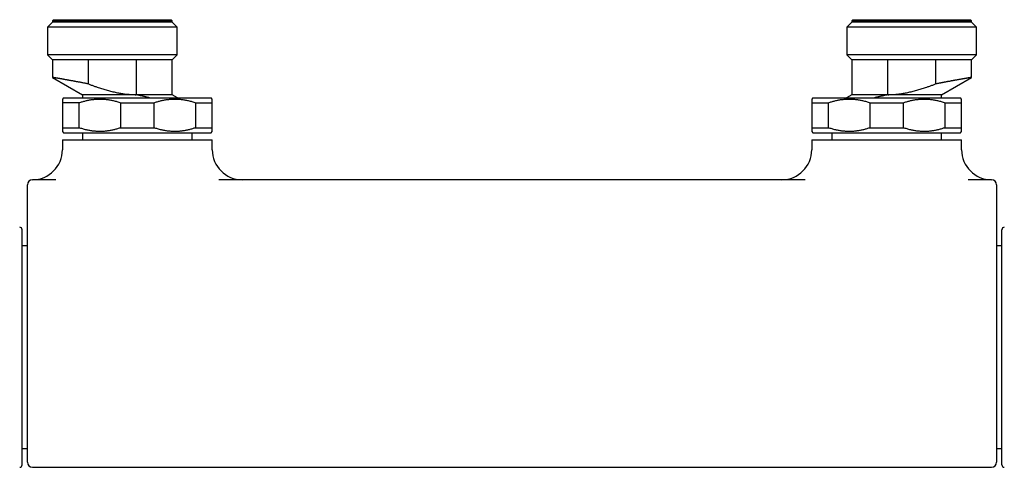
# Model space of a CAD drawing. Header units: millimetres. Extents: x 8 to 699, y 12 to 369.
# Tile 2 of 6: x 216 to 413, y 135 to 225. Entities that reach past the tile are written whole.
import ezdxf

# ---------------------------------------------------------------- set-up
doc = ezdxf.new("R2010")
doc.units = ezdxf.units.MM

msp = doc.modelspace()

# ---------------------------------------------------------------- linework, layer by layer
at = {"color": 7, "linetype": 'Continuous', "lineweight": 30}
for p, q in [((222.7, 224.94), (222.5, 224.74)), ((222.5, 224.74), (222.5, 224.44)), ((246.5, 224.74), (222.5, 224.74)), ((222.7, 224.94), (246.3, 224.94)), ((246.5, 224.74), (246.3, 224.94)), ((246.5, 224.44), (246.5, 224.74)), ((382.7, 224.94), (382.5, 224.74)), ((382.5, 224.74), (382.5, 224.44)), ((394.5, 224.74), (382.5, 224.74)), ((382.7, 224.94), (394.5, 224.94)), ((394.5, 224.94), (406.3, 224.94)), ((406.5, 224.74), (394.5, 224.74)), ((406.5, 224.74), (406.3, 224.94)), ((406.5, 224.44), (406.5, 224.74)), ((222.5, 224.44), (221.5, 223.44)), ((221.5, 223.44), (221.5, 217.94)), ((247.5, 223.44), (221.5, 223.44)), ((246.5, 224.44), (222.5, 224.44)), ((247.5, 223.44), (246.5, 224.44)), ((247.5, 217.94), (247.5, 223.44)), ((382.5, 224.44), (381.5, 223.44)), ((381.5, 223.44), (381.5, 217.94)), ((394.5, 223.44), (381.5, 223.44)), ((394.5, 224.44), (382.5, 224.44)), ((406.5, 224.44), (394.5, 224.44)), ((407.5, 223.44), (394.5, 223.44)), ((407.5, 223.44), (406.5, 224.44)), ((407.5, 217.94), (407.5, 223.44)), ((221.5, 217.94), (222.5, 216.94)), ((247.5, 217.94), (221.5, 217.94)), ((222.5, 216.94), (222.5, 213.41)), ((229.7, 216.94), (222.5, 216.94)), ((239.3, 216.94), (229.7, 216.94)), ((229.7, 212.1), (229.7, 216.94)), ((246.5, 216.94), (239.3, 216.94)), ((239.3, 216.94), (239.3, 209.94)), ((246.5, 216.94), (247.5, 217.94)), ((246.5, 209.94), (246.5, 216.94)), ((381.5, 217.94), (382.5, 216.94)), ((394.5, 217.94), (381.5, 217.94)), ((382.5, 216.94), (382.5, 209.94)), ((389.7, 216.94), (382.5, 216.94)), ((399.3, 216.94), (389.7, 216.94)), ((389.7, 209.94), (389.7, 216.94)), ((407.5, 217.94), (394.5, 217.94)), ((406.5, 216.94), (399.3, 216.94)), ((399.3, 216.94), (399.3, 212.1)), ((406.5, 216.94), (407.5, 217.94)), ((406.5, 213.41), (406.5, 216.94)), ((222.5, 213.41), (228.5, 209.94)), ((400.5, 209.94), (406.5, 213.41)), ((224.75, 209.33), (224.5, 209.08)), ((224.75, 209.33), (254.25, 209.33)), ((228.5, 209.94), (228.5, 209.33)), ((239.3, 209.94), (228.5, 209.94)), ((239.3, 209.94), (239.3, 209.94)), ((246.5, 209.94), (239.3, 209.94)), ((247.56, 209.33), (246.5, 209.94)), ((254.5, 209.08), (254.25, 209.33)), ((374.75, 209.33), (374.5, 209.08)), ((374.75, 209.33), (404.25, 209.33)), ((382.5, 209.94), (381.44, 209.33)), ((389.7, 209.94), (382.5, 209.94)), ((400.5, 209.94), (389.7, 209.94)), ((389.7, 209.94), (389.7, 209.94)), ((400.5, 209.33), (400.5, 209.94)), ((404.5, 209.08), (404.25, 209.33)), ((227.84, 208.33), (224.5, 208.33)), ((224.5, 208.33), (224.5, 203.33)), ((227.84, 203.33), (227.84, 208.33)), ((236.16, 208.33), (242.84, 208.33)), ((236.16, 208.33), (236.16, 203.33)), ((242.84, 203.33), (242.84, 208.33)), ((251.16, 208.33), (254.5, 208.33)), ((251.16, 208.33), (251.16, 203.33)), ((254.5, 203.33), (254.5, 208.33)), ((374.5, 208.33), (377.84, 208.33)), ((374.5, 208.33), (374.5, 203.33)), ((377.84, 203.33), (377.84, 208.33)), ((386.16, 208.33), (386.16, 203.33)), ((386.16, 208.33), (392.84, 208.33)), ((392.84, 203.33), (392.84, 208.33)), ((401.16, 208.33), (404.5, 208.33)), ((401.16, 208.33), (401.16, 203.33)), ((404.5, 203.33), (404.5, 208.33)), ((224.5, 203.33), (227.84, 203.33)), ((236.16, 203.33), (242.84, 203.33)), ((251.16, 203.33), (254.5, 203.33)), ((374.5, 203.33), (377.84, 203.33)), ((386.16, 203.33), (392.84, 203.33)), ((401.16, 203.33), (404.5, 203.33)), ((224.5, 202.58), (224.75, 202.33)), ((224.75, 202.33), (254.25, 202.33)), ((228.5, 202.33), (228.5, 200.94)), ((250.5, 200.94), (250.5, 202.33)), ((254.25, 202.33), (254.5, 202.58)), ((374.5, 202.58), (374.75, 202.33)), ((374.75, 202.33), (404.25, 202.33)), ((378.5, 202.33), (378.5, 200.94)), ((400.5, 200.94), (400.5, 202.33)), ((404.25, 202.33), (404.5, 202.58)), ((224.5, 200.94), (224.5, 198.94)), ((224.5, 200.94), (254.5, 200.94)), ((254.5, 198.94), (254.5, 200.94)), ((374.5, 200.94), (374.5, 198.94)), ((374.5, 200.94), (404.5, 200.94)), ((404.5, 198.94), (404.5, 200.94)), ((223.19, 192.94), (218.5, 192.94)), ((373.19, 192.94), (255.81, 192.94)), ((410.5, 192.94), (405.81, 192.94)), ((216.45, 135.94), (216.45, 182.94)), ((412.55, 159.44), (412.55, 182.94)), ((217.5, 179.71), (216.45, 179.71)), ((412.55, 179.71), (411.5, 179.71)), ((412.55, 135.94), (412.55, 159.44)), ((216.45, 139.18), (217.5, 139.18)), ((411.5, 139.18), (412.55, 139.18)), ((218.5, 135.43), (410.5, 135.43))]:
    msp.add_line(p, q, dxfattribs=at)
for centre, radius, start, end in [((218.5, 198.94), 6, 270, 0), ((260.5, 198.94), 6, 180, 270), ((368.5, 198.94), 6, 270, 0), ((410.5, 198.94), 6, 180, 270), ((218.5, 191.94), 1, 90, 180), ((410.5, 191.94), 1, 0, 90), ((215.95, 182.94), 0.5, 0, 89.75), ((413.05, 182.94), 0.5, 90.25, 180), ((218.5, 136.43), 1, 180.0002, 269.9988), ((410.5, 136.43), 1, 270.0004, 359.9997), ((215.95, 135.94), 0.5, 270.25, 0), ((413.05, 135.94), 0.5, 180, 269.75)]:
    msp.add_arc(centre, radius, start, end, dxfattribs=at)
for points, knots in [([(229.7, 212.1), (229.62, 212.11), (229.46, 212.14), (229.19, 212.2), (228.91, 212.25), (228.61, 212.31), (228.32, 212.36), (228.03, 212.42), (227.75, 212.47), (227.47, 212.52), (227.22, 212.57), (226.99, 212.61), (226.79, 212.65), (226.59, 212.69), (226.37, 212.73), (226.14, 212.77), (225.89, 212.81), (225.65, 212.86), (225.43, 212.9), (225.22, 212.93), (225.01, 212.97), (224.81, 213.01), (224.61, 213.04), (224.44, 213.07), (224.29, 213.1), (224.16, 213.12), (224.03, 213.14), (223.89, 213.17), (223.74, 213.19), (223.59, 213.22), (223.46, 213.24), (223.34, 213.26), (223.24, 213.28), (223.16, 213.29), (223.08, 213.31), (223, 213.32), (222.91, 213.34), (222.84, 213.35), (222.78, 213.36), (222.72, 213.37), (222.68, 213.38), (222.63, 213.38), (222.59, 213.39), (222.55, 213.4), (222.52, 213.4), (222.51, 213.41), (222.5, 213.41), (222.5, 213.41), (222.5, 213.41)], [0, 0, 0, 0, 0.019763, 0.039536, 0.06394, 0.088363, 0.112844, 0.137344, 0.16198, 0.186423, 0.210885, 0.229789, 0.248692, 0.267632, 0.286571, 0.312359, 0.338171, 0.362137, 0.386122, 0.410164, 0.434224, 0.458418, 0.482423, 0.506446, 0.525008, 0.543569, 0.562166, 0.580763, 0.606082, 0.631424, 0.655028, 0.678649, 0.696433, 0.714218, 0.732033, 0.749848, 0.773489, 0.797148, 0.815423, 0.833697, 0.852006, 0.870315, 0.895236, 0.920179, 0.94356, 0.966959, 0.984575, 1, 1, 1, 1]), ([(406.5, 213.41), (406.5, 213.41), (406.5, 213.41), (406.5, 213.41), (406.49, 213.4), (406.47, 213.4), (406.45, 213.4), (406.42, 213.39), (406.38, 213.39), (406.34, 213.38), (406.3, 213.37), (406.23, 213.36), (406.16, 213.35), (406.07, 213.33), (405.99, 213.32), (405.91, 213.31), (405.83, 213.29), (405.75, 213.28), (405.65, 213.26), (405.54, 213.24), (405.41, 213.22), (405.3, 213.2), (405.18, 213.18), (405.07, 213.16), (404.93, 213.14), (404.77, 213.11), (404.59, 213.08), (404.41, 213.04), (404.24, 213.01), (404.07, 212.99), (403.92, 212.96), (403.77, 212.93), (403.59, 212.9), (403.4, 212.86), (403.19, 212.83), (403, 212.79), (402.82, 212.76), (402.63, 212.73), (402.42, 212.69), (402.19, 212.64), (401.96, 212.6), (401.77, 212.57), (401.62, 212.54), (401.46, 212.51), (401.31, 212.48), (401.15, 212.45), (400.99, 212.42), (400.83, 212.39), (400.67, 212.36), (400.5, 212.33), (400.33, 212.3), (400.16, 212.26), (399.99, 212.23), (399.82, 212.2), (399.65, 212.16), (399.47, 212.13), (399.35, 212.11), (399.3, 212.1)], [0, 0, 0, 0, 0.00219, 0.019836, 0.037482, 0.060899, 0.084334, 0.102429, 0.120523, 0.138651, 0.156778, 0.181447, 0.206136, 0.229466, 0.252813, 0.27039, 0.287966, 0.305572, 0.323179, 0.346545, 0.369928, 0.387975, 0.406022, 0.424102, 0.442182, 0.466778, 0.491395, 0.514849, 0.538321, 0.55599, 0.57366, 0.591359, 0.609059, 0.632548, 0.656055, 0.674192, 0.692329, 0.710498, 0.728666, 0.753378, 0.77811, 0.791831, 0.805552, 0.819287, 0.833021, 0.846797, 0.860573, 0.874363, 0.888153, 0.902098, 0.916044, 0.930003, 0.943962, 0.957965, 0.971967, 0.985983, 1, 1, 1, 1]), ([(229.7, 212.1), (229.9, 212.02), (230.29, 211.87), (230.87, 211.66), (231.42, 211.47), (231.91, 211.31), (232.35, 211.16), (232.8, 211.03), (233.25, 210.89), (233.71, 210.77), (234.16, 210.65), (234.62, 210.54), (235.07, 210.44), (235.5, 210.35), (235.91, 210.27), (236.33, 210.2), (236.75, 210.14), (237.17, 210.08), (237.59, 210.04), (238.02, 210), (238.44, 209.97), (238.87, 209.95), (239.15, 209.95), (239.3, 209.94)], [0, 0, 0, 0, 0.063168, 0.126339, 0.189506, 0.236932, 0.284357, 0.3317, 0.379043, 0.42684, 0.474643, 0.522444, 0.570239, 0.612998, 0.655767, 0.69854, 0.741306, 0.784062, 0.82724, 0.870434, 0.913632, 0.956823, 1, 1, 1, 1]), ([(389.7, 209.94), (389.84, 209.95), (390.13, 209.95), (390.55, 209.97), (390.97, 210), (391.39, 210.03), (391.81, 210.08), (392.23, 210.13), (392.66, 210.2), (393.08, 210.27), (393.5, 210.35), (393.93, 210.44), (394.37, 210.54), (394.83, 210.65), (395.28, 210.76), (395.73, 210.89), (396.18, 211.02), (396.63, 211.16), (397.07, 211.3), (397.57, 211.47), (398.11, 211.66), (398.71, 211.87), (399.1, 212.02), (399.3, 212.1)], [0, 0, 0, 0, 0.042738, 0.08549, 0.128248, 0.171002, 0.213741, 0.256936, 0.300142, 0.343354, 0.386563, 0.429761, 0.477084, 0.524413, 0.571743, 0.619068, 0.666509, 0.71395, 0.761134, 0.808318, 0.872211, 0.936106, 1, 1, 1, 1]), ([(224.5, 209.08), (224.5, 209.08), (224.5, 209.08), (224.5, 209.08), (224.5, 209.07), (224.5, 209.05), (224.5, 209.03), (224.5, 209.01), (224.5, 208.98), (224.5, 208.95), (224.5, 208.92), (224.5, 208.88), (224.5, 208.84), (224.5, 208.8), (224.5, 208.74), (224.5, 208.67), (224.5, 208.59), (224.5, 208.51), (224.5, 208.42), (224.5, 208.36), (224.5, 208.33)], [0, 0, 0, 0, 0.029796, 0.087779, 0.145762, 0.203826, 0.261891, 0.310781, 0.359671, 0.408606, 0.457542, 0.507255, 0.556969, 0.606725, 0.656482, 0.736858, 0.802603, 0.868369, 0.934175, 1, 1, 1, 1]), ([(227.84, 208.33), (227.95, 208.37), (228.16, 208.44), (228.48, 208.54), (228.81, 208.64), (229.13, 208.72), (229.46, 208.8), (229.79, 208.87), (230.12, 208.93), (230.45, 208.98), (230.79, 209.02), (231.13, 209.05), (231.48, 209.07), (231.83, 209.08), (232.18, 209.08), (232.54, 209.07), (232.9, 209.05), (233.27, 209.01), (233.63, 208.97), (233.99, 208.91), (234.34, 208.84), (234.7, 208.76), (235.06, 208.67), (235.43, 208.57), (235.8, 208.46), (236.04, 208.37), (236.16, 208.33)], [0, 0, 0, 0, 0.039438, 0.078884, 0.118329, 0.157766, 0.19739, 0.237015, 0.276298, 0.315581, 0.356348, 0.397129, 0.43791, 0.478676, 0.521454, 0.564249, 0.607044, 0.649823, 0.692933, 0.736044, 0.778489, 0.820935, 0.865693, 0.910465, 0.955239, 1, 1, 1, 1]), ([(241.95, 209.33), (241.9, 209.34), (241.73, 209.38), (241.48, 209.44), (241.19, 209.5), (240.92, 209.56), (240.65, 209.62), (240.38, 209.69), (240.11, 209.75), (239.84, 209.81), (239.57, 209.88), (239.39, 209.92), (239.3, 209.94)], [0, 0, 0, 0, 0.055623, 0.189678, 0.29047, 0.39132, 0.492493, 0.593665, 0.695072, 0.796479, 0.89821, 1, 1, 1, 1]), ([(242.84, 208.33), (242.95, 208.37), (243.16, 208.44), (243.48, 208.54), (243.81, 208.64), (244.13, 208.72), (244.46, 208.8), (244.79, 208.87), (245.12, 208.93), (245.45, 208.98), (245.79, 209.02), (246.13, 209.05), (246.48, 209.07), (246.83, 209.08), (247.18, 209.08), (247.54, 209.07), (247.9, 209.05), (248.27, 209.01), (248.63, 208.97), (248.99, 208.91), (249.34, 208.84), (249.7, 208.76), (250.06, 208.67), (250.43, 208.57), (250.8, 208.46), (251.04, 208.37), (251.16, 208.33)], [0, 0, 0, 0, 0.039438, 0.078884, 0.118329, 0.157766, 0.19739, 0.237015, 0.276298, 0.315581, 0.356348, 0.397129, 0.43791, 0.478676, 0.521454, 0.564249, 0.607044, 0.649823, 0.692933, 0.736044, 0.778489, 0.820935, 0.865693, 0.910465, 0.955239, 1, 1, 1, 1]), ([(254.5, 208.33), (254.5, 208.36), (254.5, 208.42), (254.5, 208.51), (254.5, 208.59), (254.5, 208.67), (254.5, 208.75), (254.5, 208.82), (254.5, 208.88), (254.5, 208.94), (254.5, 208.99), (254.5, 209.03), (254.5, 209.05), (254.5, 209.07), (254.5, 209.08), (254.5, 209.08), (254.5, 209.08), (254.5, 209.08)], [0, 0, 0, 0, 0.065739, 0.131514, 0.197309, 0.263144, 0.340283, 0.417459, 0.494751, 0.572086, 0.649713, 0.726944, 0.804221, 0.863409, 0.922596, 0.981871, 1, 1, 1, 1]), ([(374.5, 209.08), (374.5, 209.08), (374.5, 209.08), (374.5, 209.07), (374.5, 209.05), (374.5, 209.03), (374.5, 209.01), (374.5, 208.99), (374.5, 208.96), (374.5, 208.93), (374.5, 208.89), (374.5, 208.85), (374.5, 208.81), (374.5, 208.76), (374.5, 208.71), (374.5, 208.65), (374.5, 208.6), (374.5, 208.53), (374.5, 208.47), (374.5, 208.4), (374.5, 208.36), (374.5, 208.33)], [0, 0, 0, 0, 0.0411451, 0.1213542, 0.2016175, 0.2510521, 0.3004868, 0.3499699, 0.3994531, 0.4490776, 0.4987022, 0.5483715, 0.5980408, 0.64819, 0.6983393, 0.7485288, 0.7987185, 0.8490216, 0.8993249, 0.9496624, 1, 1, 1, 1]), ([(377.84, 208.33), (377.95, 208.37), (378.16, 208.44), (378.48, 208.54), (378.81, 208.64), (379.13, 208.72), (379.46, 208.8), (379.79, 208.87), (380.12, 208.93), (380.45, 208.98), (380.79, 209.02), (381.13, 209.05), (381.48, 209.07), (381.83, 209.08), (382.18, 209.08), (382.54, 209.07), (382.9, 209.05), (383.27, 209.01), (383.63, 208.97), (383.99, 208.91), (384.34, 208.84), (384.7, 208.76), (385.06, 208.67), (385.43, 208.57), (385.8, 208.46), (386.04, 208.37), (386.16, 208.33)], [0, 0, 0, 0, 0.039438, 0.078884, 0.118329, 0.157766, 0.19739, 0.237015, 0.276298, 0.315581, 0.356348, 0.397129, 0.43791, 0.478676, 0.521454, 0.564249, 0.607044, 0.649823, 0.692933, 0.736044, 0.778489, 0.820935, 0.865693, 0.910465, 0.955239, 1, 1, 1, 1]), ([(389.7, 209.94), (389.62, 209.92), (389.45, 209.88), (389.21, 209.83), (388.96, 209.77), (388.72, 209.71), (388.47, 209.65), (388.21, 209.59), (387.93, 209.53), (387.63, 209.46), (387.34, 209.4), (387.15, 209.35), (387.05, 209.33)], [0, 0, 0, 0, 0.09216, 0.18433, 0.27649, 0.369048, 0.461616, 0.554174, 0.666047, 0.77792, 0.890113, 1, 1, 1, 1]), ([(392.84, 208.33), (392.95, 208.37), (393.16, 208.44), (393.48, 208.54), (393.81, 208.64), (394.13, 208.72), (394.46, 208.8), (394.79, 208.87), (395.12, 208.93), (395.45, 208.98), (395.79, 209.02), (396.13, 209.05), (396.48, 209.07), (396.83, 209.08), (397.18, 209.08), (397.54, 209.07), (397.9, 209.05), (398.27, 209.01), (398.63, 208.97), (398.99, 208.91), (399.34, 208.84), (399.7, 208.76), (400.06, 208.67), (400.43, 208.57), (400.8, 208.46), (401.04, 208.37), (401.16, 208.33)], [0, 0, 0, 0, 0.039438, 0.078884, 0.118329, 0.157766, 0.19739, 0.237015, 0.276298, 0.315581, 0.356348, 0.397129, 0.43791, 0.478676, 0.521454, 0.564249, 0.607044, 0.649823, 0.692933, 0.736044, 0.778489, 0.820935, 0.865693, 0.910465, 0.955239, 1, 1, 1, 1]), ([(404.5, 208.33), (404.5, 208.36), (404.5, 208.4), (404.5, 208.47), (404.5, 208.53), (404.5, 208.59), (404.5, 208.65), (404.5, 208.7), (404.5, 208.75), (404.5, 208.8), (404.5, 208.84), (404.5, 208.89), (404.5, 208.92), (404.5, 208.96), (404.5, 208.99), (404.5, 209.01), (404.5, 209.03), (404.5, 209.05), (404.5, 209.07), (404.5, 209.08), (404.5, 209.08), (404.5, 209.08)], [0, 0, 0, 0, 0.049487, 0.098981, 0.148538, 0.198095, 0.247687, 0.297279, 0.347142, 0.397005, 0.44691, 0.496815, 0.547012, 0.597208, 0.647453, 0.697697, 0.748034, 0.798383, 0.87544, 0.952594, 1, 1, 1, 1]), ([(224.5, 203.33), (224.5, 203.3), (224.5, 203.24), (224.5, 203.15), (224.5, 203.07), (224.5, 202.99), (224.5, 202.92), (224.5, 202.84), (224.5, 202.78), (224.5, 202.72), (224.5, 202.68), (224.5, 202.64), (224.5, 202.61), (224.5, 202.6), (224.5, 202.59), (224.5, 202.58), (224.5, 202.58), (224.5, 202.58)], [0, 0, 0, 0, 0.065739, 0.131514, 0.197309, 0.263144, 0.340283, 0.417459, 0.494751, 0.572086, 0.649713, 0.726944, 0.804221, 0.863409, 0.922596, 0.981871, 1, 1, 1, 1]), ([(236.16, 203.33), (236.05, 203.3), (235.84, 203.22), (235.52, 203.12), (235.19, 203.03), (234.87, 202.94), (234.54, 202.87), (234.21, 202.8), (233.88, 202.74), (233.55, 202.69), (233.21, 202.65), (232.87, 202.61), (232.52, 202.59), (232.17, 202.58), (231.82, 202.58), (231.46, 202.59), (231.1, 202.62), (230.73, 202.65), (230.37, 202.7), (230.01, 202.75), (229.66, 202.82), (229.3, 202.9), (228.94, 202.99), (228.57, 203.1), (228.2, 203.21), (227.96, 203.29), (227.84, 203.33)], [0, 0, 0, 0, 0.039438, 0.078884, 0.118329, 0.157766, 0.19739, 0.237015, 0.276298, 0.315581, 0.356348, 0.397129, 0.43791, 0.478676, 0.521454, 0.564249, 0.607044, 0.649823, 0.692933, 0.736044, 0.778489, 0.820935, 0.865693, 0.910465, 0.955239, 1, 1, 1, 1]), ([(251.16, 203.33), (251.05, 203.3), (250.84, 203.22), (250.52, 203.12), (250.19, 203.03), (249.87, 202.94), (249.54, 202.87), (249.21, 202.8), (248.88, 202.74), (248.55, 202.69), (248.21, 202.65), (247.87, 202.61), (247.52, 202.59), (247.17, 202.58), (246.82, 202.58), (246.46, 202.59), (246.1, 202.62), (245.73, 202.65), (245.37, 202.7), (245.01, 202.75), (244.66, 202.82), (244.3, 202.9), (243.94, 202.99), (243.57, 203.1), (243.2, 203.21), (242.96, 203.29), (242.84, 203.33)], [0, 0, 0, 0, 0.039438, 0.078884, 0.118329, 0.157766, 0.19739, 0.237015, 0.276298, 0.315581, 0.356348, 0.397129, 0.43791, 0.478676, 0.521454, 0.564249, 0.607044, 0.649823, 0.692933, 0.736044, 0.778489, 0.820935, 0.865693, 0.910465, 0.955239, 1, 1, 1, 1]), ([(254.5, 202.58), (254.5, 202.58), (254.5, 202.58), (254.5, 202.59), (254.5, 202.6), (254.5, 202.61), (254.5, 202.63), (254.5, 202.66), (254.5, 202.68), (254.5, 202.71), (254.5, 202.75), (254.5, 202.78), (254.5, 202.82), (254.5, 202.87), (254.5, 202.93), (254.5, 202.99), (254.5, 203.07), (254.5, 203.15), (254.5, 203.24), (254.5, 203.3), (254.5, 203.33)], [0, 0, 0, 0, 0.029796, 0.087779, 0.145762, 0.203826, 0.261891, 0.310781, 0.359671, 0.408606, 0.457542, 0.507255, 0.556969, 0.606725, 0.656482, 0.736858, 0.802603, 0.868369, 0.934175, 1, 1, 1, 1]), ([(374.5, 203.33), (374.5, 203.31), (374.5, 203.26), (374.5, 203.2), (374.5, 203.13), (374.5, 203.07), (374.5, 203.02), (374.5, 202.96), (374.5, 202.91), (374.5, 202.86), (374.5, 202.82), (374.5, 202.78), (374.5, 202.74), (374.5, 202.71), (374.5, 202.68), (374.5, 202.65), (374.5, 202.63), (374.5, 202.61), (374.5, 202.59), (374.5, 202.58), (374.5, 202.58), (374.5, 202.58)], [0, 0, 0, 0, 0.049487, 0.098981, 0.148538, 0.198095, 0.247687, 0.297279, 0.347142, 0.397005, 0.44691, 0.496815, 0.547012, 0.597208, 0.647453, 0.697697, 0.748034, 0.798383, 0.87544, 0.952594, 1, 1, 1, 1]), ([(386.16, 203.33), (386.05, 203.3), (385.84, 203.22), (385.52, 203.12), (385.19, 203.03), (384.87, 202.94), (384.54, 202.87), (384.21, 202.8), (383.88, 202.74), (383.55, 202.69), (383.21, 202.65), (382.87, 202.61), (382.52, 202.59), (382.17, 202.58), (381.82, 202.58), (381.46, 202.59), (381.1, 202.62), (380.73, 202.65), (380.37, 202.7), (380.01, 202.75), (379.66, 202.82), (379.3, 202.9), (378.94, 202.99), (378.57, 203.1), (378.2, 203.21), (377.96, 203.29), (377.84, 203.33)], [0, 0, 0, 0, 0.0394379, 0.0788842, 0.1183294, 0.1577658, 0.1973904, 0.2370148, 0.2762981, 0.3155813, 0.3563484, 0.3971294, 0.4379098, 0.4786762, 0.5214545, 0.5642491, 0.6070442, 0.649823, 0.6929333, 0.7360439, 0.7784893, 0.8209349, 0.8656935, 0.9104653, 0.9552389, 1, 1, 1, 1]), ([(401.16, 203.33), (401.05, 203.3), (400.84, 203.22), (400.52, 203.12), (400.19, 203.03), (399.87, 202.94), (399.54, 202.87), (399.21, 202.8), (398.88, 202.74), (398.55, 202.69), (398.21, 202.65), (397.87, 202.61), (397.52, 202.59), (397.17, 202.58), (396.82, 202.58), (396.46, 202.59), (396.1, 202.62), (395.73, 202.65), (395.37, 202.7), (395.01, 202.75), (394.66, 202.82), (394.3, 202.9), (393.94, 202.99), (393.57, 203.1), (393.2, 203.21), (392.96, 203.29), (392.84, 203.33)], [0, 0, 0, 0, 0.039438, 0.078884, 0.118329, 0.157766, 0.19739, 0.237015, 0.276298, 0.315581, 0.356348, 0.397129, 0.43791, 0.478676, 0.521454, 0.564249, 0.607044, 0.649823, 0.692933, 0.736044, 0.778489, 0.820935, 0.865693, 0.910465, 0.955239, 1, 1, 1, 1]), ([(404.5, 202.58), (404.5, 202.58), (404.5, 202.58), (404.5, 202.59), (404.5, 202.61), (404.5, 202.63), (404.5, 202.65), (404.5, 202.68), (404.5, 202.71), (404.5, 202.74), (404.5, 202.78), (404.5, 202.82), (404.5, 202.86), (404.5, 202.91), (404.5, 202.96), (404.5, 203.01), (404.5, 203.07), (404.5, 203.13), (404.5, 203.19), (404.5, 203.26), (404.5, 203.31), (404.5, 203.33)], [0, 0, 0, 0, 0.0411451, 0.1213542, 0.2016175, 0.2510521, 0.3004868, 0.3499699, 0.3994531, 0.4490776, 0.4987022, 0.5483715, 0.5980408, 0.64819, 0.6983393, 0.7485288, 0.7987185, 0.8490216, 0.8993249, 0.9496624, 1, 1, 1, 1]), ([(217.5, 186.17), (217.5, 186.22), (217.5, 186.32), (217.5, 186.5), (217.5, 186.7), (217.5, 186.93), (217.5, 187.15), (217.5, 187.37), (217.5, 187.59), (217.5, 187.81), (217.5, 188.02), (217.5, 188.24), (217.5, 188.45), (217.5, 188.65), (217.5, 188.85), (217.5, 189.04), (217.5, 189.23), (217.5, 189.41), (217.5, 189.59), (217.5, 189.76), (217.5, 189.93), (217.5, 190.1), (217.5, 190.26), (217.5, 190.41), (217.5, 190.55), (217.5, 190.69), (217.5, 190.82), (217.5, 190.94), (217.5, 191.06), (217.5, 191.17), (217.5, 191.28), (217.5, 191.38), (217.5, 191.47), (217.5, 191.55), (217.5, 191.62), (217.5, 191.69), (217.5, 191.75), (217.5, 191.8), (217.5, 191.84), (217.5, 191.88), (217.5, 191.91), (217.5, 191.93), (217.5, 191.94), (217.5, 191.94), (217.5, 191.94)], [0, 0, 0, 0, 0.016147, 0.032294, 0.056123, 0.079971, 0.103826, 0.127674, 0.151502, 0.176022, 0.200564, 0.225113, 0.249655, 0.274175, 0.298014, 0.321872, 0.345737, 0.369596, 0.393435, 0.417966, 0.442519, 0.467079, 0.491632, 0.516163, 0.539996, 0.563848, 0.587706, 0.611558, 0.63539, 0.659914, 0.68446, 0.709012, 0.733558, 0.758082, 0.781914, 0.805766, 0.829624, 0.853476, 0.877308, 0.901832, 0.926378, 0.95093, 0.975476, 1, 1, 1, 1]), ([(411.5, 191.94), (411.5, 191.94), (411.5, 191.94), (411.5, 191.94), (411.5, 191.92), (411.5, 191.9), (411.5, 191.87), (411.5, 191.83), (411.5, 191.79), (411.5, 191.73), (411.5, 191.67), (411.5, 191.6), (411.5, 191.52), (411.5, 191.44), (411.5, 191.35), (411.5, 191.25), (411.5, 191.14), (411.5, 191.03), (411.5, 190.91), (411.5, 190.79), (411.5, 190.65), (411.5, 190.51), (411.5, 190.36), (411.5, 190.21), (411.5, 190.05), (411.5, 189.89), (411.5, 189.72), (411.5, 189.55), (411.5, 189.37), (411.5, 189.18), (411.5, 188.99), (411.5, 188.79), (411.5, 188.59), (411.5, 188.38), (411.5, 188.18), (411.5, 187.97), (411.5, 187.76), (411.5, 187.54), (411.5, 187.32), (411.5, 187.1), (411.5, 186.87), (411.5, 186.64), (411.5, 186.4), (411.5, 186.25), (411.5, 186.17)], [0, 0, 0, 0, 0.016249, 0.032498, 0.056328, 0.080177, 0.104034, 0.127883, 0.151713, 0.176235, 0.200778, 0.225329, 0.249873, 0.274395, 0.29822, 0.322066, 0.345918, 0.369764, 0.39359, 0.418107, 0.442646, 0.467193, 0.491732, 0.51625, 0.540077, 0.563924, 0.587778, 0.611625, 0.635453, 0.659972, 0.684513, 0.709062, 0.733603, 0.758122, 0.78195, 0.805798, 0.829652, 0.8535, 0.877328, 0.901848, 0.92639, 0.950938, 0.97548, 1, 1, 1, 1]), ([(217.5, 136.43), (217.5, 136.43), (217.5, 136.43), (217.5, 136.44), (217.5, 136.47), (217.5, 136.51), (217.5, 136.55), (217.5, 136.61), (217.5, 136.68), (217.5, 136.75), (217.5, 136.83), (217.5, 136.92), (217.5, 137.01), (217.5, 137.12), (217.5, 137.23), (217.5, 137.37), (217.5, 137.52), (217.5, 137.68), (217.5, 137.85), (217.5, 138.03), (217.5, 138.22), (217.5, 138.42), (217.5, 138.63), (217.5, 138.85), (217.5, 139.08), (217.5, 139.3), (217.5, 139.52), (217.5, 139.74), (217.5, 139.98), (217.5, 140.22), (217.5, 140.48), (217.5, 140.76), (217.5, 141.06), (217.5, 141.37), (217.5, 141.69), (217.5, 142.02), (217.5, 142.36), (217.5, 142.7), (217.5, 143.06), (217.5, 143.42), (217.5, 143.77), (217.5, 144.12), (217.5, 144.46), (217.5, 144.8), (217.5, 145.14), (217.5, 145.5), (217.5, 145.87), (217.5, 146.26), (217.5, 146.67), (217.5, 147.09), (217.5, 147.51), (217.5, 147.94), (217.5, 148.38), (217.5, 148.82), (217.5, 149.26), (217.5, 149.71), (217.5, 150.17), (217.5, 150.63), (217.5, 151.07), (217.5, 151.49), (217.5, 151.9), (217.5, 152.31), (217.5, 152.72), (217.5, 153.15), (217.5, 153.61), (217.5, 154.09), (217.5, 154.58), (217.5, 155.07), (217.5, 155.56), (217.5, 156.05), (217.5, 156.54), (217.5, 157.03), (217.5, 157.53), (217.5, 158.02), (217.5, 158.52), (217.5, 158.99), (217.5, 159.45), (217.5, 159.87), (217.5, 160.3), (217.5, 160.73), (217.5, 161.43), (217.5, 162.41), (217.5, 163.67), (217.5, 164.92), (217.5, 166.17), (217.5, 167.43), (217.5, 168.68), (217.5, 169.93), (217.5, 171.18), (217.5, 172.43), (217.5, 173.68), (217.5, 174.92), (217.5, 176.17), (217.5, 177.42), (217.5, 178.66), (217.5, 179.91), (217.5, 181.16), (217.5, 182.42), (217.5, 183.67), (217.5, 184.92), (217.5, 185.75), (217.5, 186.17)], [0, 0, 0, 0, 0.005822, 0.01388, 0.021937, 0.029997, 0.038058, 0.046118, 0.054175, 0.061236, 0.068299, 0.075363, 0.082427, 0.08949, 0.096551, 0.104608, 0.112669, 0.120731, 0.128792, 0.136849, 0.144907, 0.152968, 0.161029, 0.16909, 0.177148, 0.184208, 0.191271, 0.198336, 0.2054, 0.212464, 0.219524, 0.2276, 0.235678, 0.243758, 0.251836, 0.259912, 0.267987, 0.276066, 0.284146, 0.292225, 0.3003, 0.307377, 0.314456, 0.321537, 0.328617, 0.335697, 0.342773, 0.350687, 0.358603, 0.366518, 0.374432, 0.382346, 0.390261, 0.398177, 0.406091, 0.414004, 0.42192, 0.429836, 0.43775, 0.444582, 0.451416, 0.458251, 0.465085, 0.471918, 0.479801, 0.487687, 0.495572, 0.503456, 0.51134, 0.519225, 0.52711, 0.534994, 0.542877, 0.550763, 0.558648, 0.566532, 0.573325, 0.580119, 0.586915, 0.593711, 0.600507, 0.620431, 0.640356, 0.660281, 0.680206, 0.700131, 0.720055, 0.73998, 0.759905, 0.77983, 0.799755, 0.819679, 0.839604, 0.859529, 0.879454, 0.899378, 0.919502, 0.939627, 0.959752, 0.979876, 1, 1, 1, 1]), ([(411.5, 186.17), (411.5, 185.82), (411.5, 185.13), (411.5, 184.09), (411.5, 183.05), (411.5, 182.01), (411.5, 180.96), (411.5, 179.92), (411.5, 178.88), (411.5, 177.73), (411.5, 176.49), (411.5, 175.15), (411.5, 173.81), (411.5, 172.5), (411.5, 171.21), (411.5, 169.96), (411.5, 168.71), (411.5, 167.54), (411.5, 166.45), (411.5, 165.43), (411.5, 164.42), (411.5, 163.31), (411.5, 162.11), (411.5, 161.09), (411.5, 160.33), (411.5, 159.85), (411.5, 159.36), (411.5, 158.88), (411.5, 158.39), (411.5, 157.9), (411.5, 157.42), (411.5, 156.93), (411.5, 156.44), (411.5, 155.95), (411.5, 155.45), (411.5, 154.94), (411.5, 154.44), (411.5, 153.93), (411.5, 153.43), (411.5, 152.94), (411.5, 152.48), (411.5, 152.03), (411.5, 151.58), (411.5, 151.14), (411.5, 150.7), (411.5, 150.27), (411.5, 149.85), (411.5, 149.44), (411.5, 149.03), (411.5, 148.64), (411.5, 148.25), (411.5, 147.87), (411.5, 147.49), (411.5, 147.12), (411.5, 146.74), (411.5, 146.35), (411.5, 145.98), (411.5, 145.6), (411.5, 145.24), (411.5, 144.87), (411.5, 144.52), (411.5, 144.19), (411.5, 143.88), (411.5, 143.6), (411.5, 143.32), (411.5, 143.04), (411.5, 142.77), (411.5, 142.49), (411.5, 142.19), (411.5, 141.88), (411.5, 141.59), (411.5, 141.29), (411.5, 141.01), (411.5, 140.73), (411.5, 140.46), (411.5, 140.19), (411.5, 139.94), (411.5, 139.68), (411.5, 139.43), (411.5, 139.19), (411.5, 138.95), (411.5, 138.72), (411.5, 138.5), (411.5, 138.3), (411.5, 138.1), (411.5, 137.92), (411.5, 137.74), (411.5, 137.58), (411.5, 137.42), (411.5, 137.28), (411.5, 137.15), (411.5, 137.03), (411.5, 136.93), (411.5, 136.84), (411.5, 136.76), (411.5, 136.68), (411.5, 136.62), (411.5, 136.56), (411.5, 136.52), (411.5, 136.48), (411.5, 136.45), (411.5, 136.44), (411.5, 136.43), (411.5, 136.43), (411.5, 136.43)], [0, 0, 0, 0, 0.016729, 0.033459, 0.05019, 0.066921, 0.083654, 0.100388, 0.117123, 0.133859, 0.155291, 0.176724, 0.19816, 0.219597, 0.239521, 0.259445, 0.279372, 0.299299, 0.315411, 0.331523, 0.347637, 0.363751, 0.384345, 0.40494, 0.412621, 0.420304, 0.427987, 0.435669, 0.443348, 0.451107, 0.458868, 0.46663, 0.474391, 0.48215, 0.49034, 0.498531, 0.506721, 0.514949, 0.523177, 0.531404, 0.538902, 0.546401, 0.553899, 0.561426, 0.568954, 0.57648, 0.583655, 0.59083, 0.598017, 0.605203, 0.612117, 0.619031, 0.625955, 0.632879, 0.640193, 0.647509, 0.654825, 0.662139, 0.6695, 0.676863, 0.684226, 0.691587, 0.697734, 0.703881, 0.710028, 0.716191, 0.722355, 0.728518, 0.735964, 0.743413, 0.750862, 0.758311, 0.765757, 0.773282, 0.780809, 0.788337, 0.795864, 0.803388, 0.811448, 0.819508, 0.827567, 0.835662, 0.843758, 0.851853, 0.859912, 0.867971, 0.876046, 0.884121, 0.892245, 0.900368, 0.908507, 0.916647, 0.923905, 0.931163, 0.938432, 0.945702, 0.953006, 0.960309, 0.967625, 0.974941, 0.982737, 0.990534, 0.998345, 1, 1, 1, 1])]:
    msp.add_open_spline(points, degree=3, knots=knots, dxfattribs=at)

doc.saveas('drawing.dxf')
